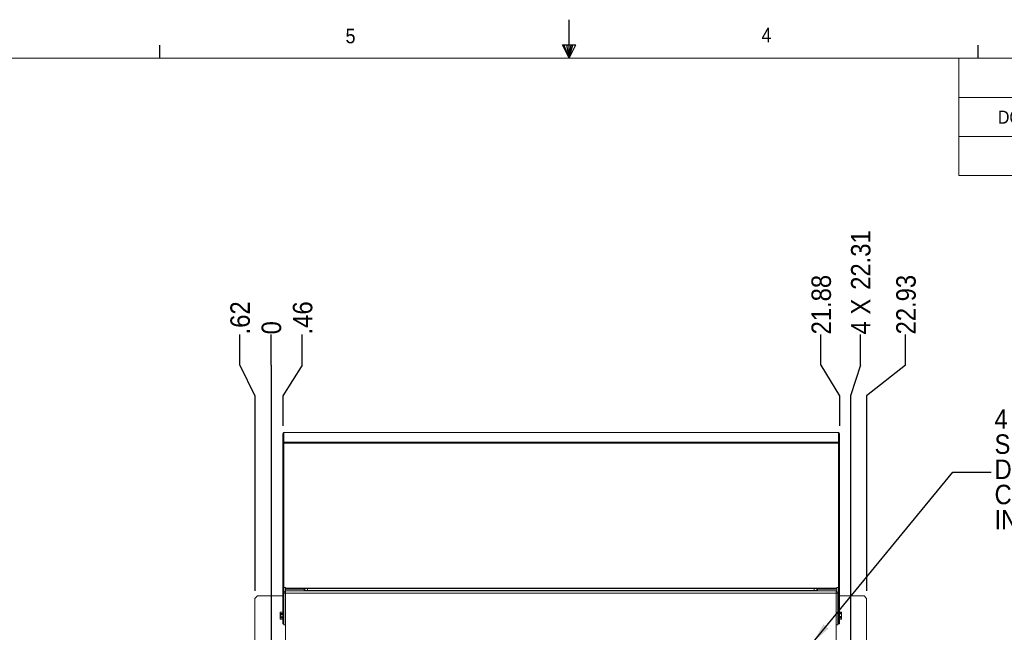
# Paper-space layout '4' of a CAD drawing. Header units: inches. Extents: x 1 to 109, y 1 to 85.
# Tile 48 of 49: x 37 to 69, y 65 to 85. Entities that reach past the tile are written whole.
import ezdxf

# ---------------------------------------------------------------- set-up
doc = ezdxf.new("R2010")
doc.units = ezdxf.units.IN
doc.header["$MEASUREMENT"] = 0
doc.layers.add('FORMAT', color=7, linetype='Continuous')
doc.styles.add('SLDTEXTSTYLE0', font='GOTHIC.TTF', dxfattribs={"width": 0.913})
doc.styles.get("Standard").update_dxf_attribs({"font": 'GOTHIC.TTF'})
doc.dimstyles.new('SLDDIMSTYLE0', dxfattribs={"dimtxt": 0.625, "dimasz": 0.65, "dimexe": 0, "dimexo": 0.0625, "dimgap": 0.15625, "dimtad": 0, "dimtih": 1, "dimtoh": 1, "dimdec": 0, "dimlfac": 1.2, "dimrnd": 1e-09, "dimzin": 12, "dimdsep": 46, "dimtxsty": 'SLDTEXTSTYLE0', "dimblk1": 'NONE', "dimblk2": 'NONE', "dimsah": 1, "dimcen": 0.09, "dimadec": 0, "dimazin": 3, "dimtfac": 1, "dimtdec": 0, "dimtofl": 0, "dimtmove": 0, "dimatfit": 3, "dimldrblk": 'NONE', "dimfxl": 1, "dimfrac": 2, "dimtolj": 1, "dimtzin": 12, "dimarcsym": 0})
doc.dimstyles.new('SLDDIMSTYLE1', dxfattribs={"dimtxt": 0.625, "dimasz": 0.65, "dimexe": 0, "dimexo": 0.0625, "dimgap": 0.15625, "dimtad": 0, "dimtih": 1, "dimtoh": 1, "dimlfac": 1.2, "dimrnd": 1e-09, "dimzin": 12, "dimdsep": 46, "dimtxsty": 'SLDTEXTSTYLE0', "dimblk1": 'NONE', "dimblk2": 'NONE', "dimsah": 1, "dimcen": 0.09, "dimadec": 0, "dimazin": 3, "dimtfac": 1, "dimtofl": 0, "dimtmove": 0, "dimatfit": 3, "dimldrblk": 'NONE', "dimfxl": 1, "dimfrac": 2, "dimtolj": 1, "dimtzin": 12, "dimarcsym": 0})
doc.dimstyles.new('SLDDIMSTYLE2', dxfattribs={"dimtxt": 0, "dimasz": 0.65, "dimexe": 0, "dimexo": 0.0625, "dimgap": 0, "dimtad": 0, "dimtih": 1, "dimtoh": 1, "dimdec": 0, "dimrnd": 1e-09, "dimzin": 0, "dimdsep": 46, "dimtxsty": 'STANDARD', "dimsah": 1, "dimcen": 0.09, "dimadec": 0, "dimazin": 0, "dimtfac": 0.65, "dimtdec": 0, "dimtofl": 0, "dimtmove": 0, "dimatfit": 3, "dimfxl": 1, "dimfrac": 2, "dimtolj": 1, "dimtzin": 0, "dimarcsym": 0})

# ---------------------------------------------------------------- blocks, each defined once
blk = doc.blocks.new('SW_TABLEANNOTATION_3')
at = {"color": 0, "linetype": 'Continuous', "lineweight": 0, "ltscale": 5}
for p, q in [((0, 0), (0, -3.765)), ((40, 0), (0, 0)), ((0, -1.255), (40, -1.255)), ((0, -2.51), (40, -2.51)), ((0, -3.765), (40, -3.765))]:
    blk.add_line(p, q, dxfattribs=at)
at = {"color": 0, "linetype": 'Continuous', "lineweight": 0, "ltscale": 5, "insert": (1.258, -1.681), "char_height": 0.4167, "attachment_point": 1, "style": 'SLDTEXTSTYLE0'}
blk.add_mtext('DCN', dxfattribs=at)
blk = doc.blocks.new('_D_112')
at = {"layer": 'FORMAT', "color": 1, "ltscale": 5}
for p, q in [((45.551, 73.458), (45.551, 74.443)), ((45.551, 73.458), (45.551, 72.474)), ((45.551, 72.474), (45.551, 64.586))]:
    blk.add_line(p, q, dxfattribs=at)
at = {"layer": 'FORMAT', "color": 1, "ltscale": 5, "insert": (45.249, 74.443), "char_height": 0.625, "attachment_point": 1, "rotation": 90, "style": 'SLDTEXTSTYLE0'}
blk.add_mtext('0', dxfattribs=at)
blk = doc.blocks.new('_NONE')
blk = doc.blocks.new('_D_113')
at = {"layer": 'FORMAT', "color": 1, "ltscale": 5}
for p, q in [((44.549, 73.458), (44.549, 74.443)), ((44.549, 73.458), (45.035, 72.474)), ((45.035, 72.474), (45.035, 66.217))]:
    blk.add_line(p, q, dxfattribs=at)
at = {"layer": 'FORMAT', "color": 1, "ltscale": 5, "insert": (44.247, 74.443), "char_height": 0.625, "attachment_point": 1, "rotation": 90, "style": 'SLDTEXTSTYLE0'}
blk.add_mtext('.62', dxfattribs=at)
blk = doc.blocks.new('_D_114')
at = {"layer": 'FORMAT', "color": 1, "ltscale": 5}
for p, q in [((46.553, 73.458), (46.553, 74.443)), ((46.553, 73.458), (45.934, 72.474)), ((45.934, 72.474), (45.934, 71.505))]:
    blk.add_line(p, q, dxfattribs=at)
at = {"layer": 'FORMAT', "color": 1, "ltscale": 5, "insert": (46.251, 74.443), "char_height": 0.625, "attachment_point": 1, "rotation": 90, "style": 'SLDTEXTSTYLE0'}
blk.add_mtext('.46', dxfattribs=at)
blk = doc.blocks.new('_D_115')
at = {"layer": 'FORMAT', "color": 1, "ltscale": 5}
for p, q in [((63.192, 73.458), (63.192, 74.443)), ((63.192, 73.458), (63.785, 72.474)), ((63.785, 72.474), (63.785, 71.505))]:
    blk.add_line(p, q, dxfattribs=at)
at = {"layer": 'FORMAT', "color": 1, "ltscale": 5, "insert": (62.89, 74.443), "char_height": 0.625, "attachment_point": 1, "rotation": 90, "style": 'SLDTEXTSTYLE0'}
blk.add_mtext('21.88', dxfattribs=at)
blk = doc.blocks.new('_D_116')
at = {"layer": 'FORMAT', "color": 1, "ltscale": 5}
for p, q in [((64.46, 73.458), (64.46, 74.443)), ((64.46, 73.458), (64.144, 72.474)), ((64.144, 72.474), (64.144, 64.586))]:
    blk.add_line(p, q, dxfattribs=at)
at = {"layer": 'FORMAT', "color": 1, "ltscale": 5, "char_height": 0.625, "attachment_point": 1, "rotation": 90, "style": 'SLDTEXTSTYLE0'}
for s, insert in [('22.31', (64.158, 75.874)), ('4 X ', (64.158, 74.443))]:
    blk.add_mtext(s, dxfattribs=dict(at, insert=insert))
blk = doc.blocks.new('_D_117')
at = {"layer": 'FORMAT', "color": 1, "ltscale": 5}
for p, q in [((65.911, 73.458), (65.911, 74.443)), ((65.911, 73.458), (64.66, 72.474)), ((64.66, 72.474), (64.66, 66.217))]:
    blk.add_line(p, q, dxfattribs=at)
at = {"layer": 'FORMAT', "color": 1, "ltscale": 5, "insert": (65.609, 74.443), "char_height": 0.625, "attachment_point": 1, "rotation": 90, "style": 'SLDTEXTSTYLE0'}
blk.add_mtext('22.93', dxfattribs=at)
blk = doc.blocks.new('SW_NOTE_36')
at = {"layer": 'FORMAT', "color": 0, "ltscale": 5, "char_height": 0.625, "attachment_point": 1, "style": 'SLDTEXTSTYLE0'}
for s, insert in [('4 X 3/8-16 THREADED HOLES IN TOP ', (0.111, 2.02)), ('SURFACE PROVIDED FOR MONTING ', (0.111, 1.212)), ('DRIP SHIELD AND FOR LIFTING ', (0.111, 0.404)), ('CHARGER PRIOR TO DRIP SHIELD ', (0.111, -0.404)), ('INSTALLATION.', (0.111, -1.212))]:
    blk.add_mtext(s, dxfattribs=dict(at, insert=insert))

psp = doc.layouts.new('4')

# ---------------------------------------------------------------- linework, layer by layer
at = {"color": 7, "linetype": 'Continuous', "lineweight": 15, "ltscale": 5}
for p, q in [((45.9644, 71.2548), (45.9345, 71.2548)), ((45.9345, 71.2548), (45.9345, 65.159)), ((45.9644, 71.2918), (45.9644, 71.2931)), ((45.9644, 71.2931), (45.9727, 71.2931)), ((63.7552, 71.2918), (45.9644, 71.2918)), ((45.9644, 70.9836), (45.9644, 71.2918)), ((45.9727, 71.2931), (63.7469, 71.2931)), ((63.7552, 71.2931), (63.7469, 71.2931)), ((63.7552, 71.2931), (63.7552, 71.2918)), ((63.7552, 71.2918), (63.7552, 70.9836)), ((63.7552, 71.2548), (63.7852, 71.2548)), ((63.7852, 65.159), (63.7852, 71.2548)), ((63.7552, 70.9836), (45.9644, 70.9836)), ((45.9644, 70.9836), (45.9644, 70.9547)), ((63.7552, 70.9547), (45.9644, 70.9547)), ((45.9644, 70.9547), (45.9644, 65.159)), ((63.7552, 70.9836), (63.7552, 70.9547)), ((63.7552, 65.159), (63.7552, 70.9547)), ((45.1184, 66.0502), (45.0351, 65.9669)), ((45.9345, 66.0502), (45.1184, 66.0502)), ((45.9644, 66.3215), (46.0144, 66.3215)), ((46.0142, 66.1358), (45.9644, 66.1358)), ((46.0142, 66.2098), (46.0384, 66.2098)), ((46.0142, 66.1358), (46.0142, 66.2098)), ((46.0142, 64.4933), (46.0142, 66.1358)), ((63.6809, 66.1358), (46.0142, 66.1358)), ((46.0144, 66.3215), (46.0144, 66.3014)), ((63.7052, 66.3014), (46.0144, 66.3014)), ((46.0144, 66.3014), (46.0144, 66.2931)), ((46.0144, 66.2632), (46.0144, 66.2931)), ((46.0144, 66.2931), (63.7052, 66.2931)), ((46.628, 66.2632), (46.0144, 66.2632)), ((46.0144, 66.2098), (46.0144, 66.2632)), ((46.0384, 66.2098), (63.6567, 66.2098)), ((46.5329, 66.2107), (46.5329, 66.2098)), ((46.7227, 66.2107), (46.5329, 66.2107)), ((46.6804, 66.2848), (46.7227, 66.2848)), ((46.7227, 66.2848), (46.7227, 66.2244)), ((46.7227, 66.2848), (62.9727, 66.2848)), ((46.7227, 66.2107), (46.7227, 66.2244)), ((62.9727, 66.2244), (46.7227, 66.2244)), ((62.9727, 66.2107), (46.7227, 66.2107)), ((46.7227, 66.2107), (46.7227, 66.2098)), ((62.9727, 66.2244), (62.9727, 66.2848)), ((62.9727, 66.2848), (63.0151, 66.2848)), ((62.9727, 66.2107), (62.9727, 66.2244)), ((62.9727, 66.2107), (62.9727, 66.2098)), ((63.1626, 66.2107), (62.9727, 66.2107)), ((63.7052, 66.2632), (63.0674, 66.2632)), ((63.1626, 66.2098), (63.1626, 66.2107)), ((63.6809, 66.2098), (63.6567, 66.2098)), ((63.6809, 66.2098), (63.6809, 66.1358)), ((63.6809, 66.1358), (63.6809, 64.4933)), ((63.6809, 66.1358), (63.7307, 66.1358)), ((63.7552, 66.3215), (63.7052, 66.3215)), ((63.7052, 66.3215), (63.7052, 66.3014)), ((63.7052, 66.2931), (63.7052, 66.3014)), ((63.7052, 66.2632), (63.7052, 66.2931)), ((63.7052, 66.1917), (63.7052, 66.2632)), ((63.7307, 65.1183), (63.7307, 66.1358)), ((63.7552, 66.0502), (63.7307, 66.0502)), ((64.5767, 66.0502), (63.7852, 66.0502)), ((64.6601, 65.9669), (64.5767, 66.0502)), ((45.0351, 65.9669), (45.0351, 43.3294)), ((64.6601, 43.3294), (64.6601, 65.9669)), ((45.8506, 65.531), (45.8469, 65.5232)), ((45.8506, 65.5298), (45.8469, 65.5092)), ((45.8469, 65.5092), (45.8469, 65.5232)), ((45.8469, 65.5092), (45.8506, 65.4886)), ((45.8469, 65.432), (45.8469, 65.5092)), ((45.8469, 65.4327), (45.8492, 65.407)), ((45.8469, 65.406), (45.8469, 65.4327)), ((45.8469, 65.432), (45.8473, 65.432)), ((45.8469, 65.3288), (45.8469, 65.406)), ((45.8473, 65.406), (45.8469, 65.406)), ((45.8704, 65.432), (45.8473, 65.432)), ((45.8473, 65.406), (45.8506, 65.3778)), ((45.8704, 65.406), (45.8473, 65.406)), ((45.9345, 65.531), (45.8506, 65.531)), ((45.8506, 65.531), (45.8506, 65.5298)), ((45.9345, 65.5298), (45.8506, 65.5298)), ((45.8506, 65.4886), (45.8506, 65.4601)), ((45.8506, 65.4886), (45.9345, 65.4886)), ((45.9345, 65.4601), (45.8506, 65.4601)), ((45.8704, 65.406), (45.8704, 65.432)), ((63.7542, 65.564), (63.7307, 65.564)), ((63.7542, 65.274), (63.7542, 65.564)), ((63.7552, 65.531), (63.7542, 65.531)), ((63.7552, 65.531), (63.7542, 65.531)), ((63.7542, 65.4995), (63.7552, 65.4995)), ((63.7552, 65.4735), (63.7542, 65.4735)), ((63.7542, 65.3919), (63.7552, 65.3919)), ((63.8446, 65.531), (63.7852, 65.531)), ((63.8446, 65.531), (63.7852, 65.531)), ((63.7852, 65.4995), (63.8446, 65.4995)), ((63.8446, 65.4735), (63.7852, 65.4735)), ((63.7852, 65.3919), (63.8446, 65.3919)), ((63.8247, 65.5202), (63.8479, 65.5202)), ((63.8247, 65.5202), (63.8247, 65.5103)), ((63.8247, 65.5103), (63.8479, 65.5103)), ((63.8482, 65.5232), (63.8443, 65.5317)), ((63.8479, 65.5202), (63.8446, 65.531)), ((63.8446, 65.4735), (63.8446, 65.4995)), ((63.8482, 65.4327), (63.8446, 65.4735)), ((63.8446, 65.3919), (63.8482, 65.4327)), ((63.8446, 65.3615), (63.8446, 65.3919)), ((63.8479, 65.5202), (63.8482, 65.5195)), ((63.8482, 65.5095), (63.8479, 65.5103)), ((63.8482, 65.5232), (63.8482, 65.5195)), ((63.8482, 65.5095), (63.8482, 65.5195)), ((63.8482, 65.5095), (63.8482, 65.4327)), ((63.8482, 65.4327), (63.8482, 65.3364)), ((45.8506, 65.3493), (45.8469, 65.3288)), ((45.8469, 65.3288), (45.8506, 65.3082)), ((45.8469, 65.3148), (45.8469, 65.3288)), ((45.8469, 65.3148), (45.8506, 65.307)), ((45.8506, 65.3778), (45.9345, 65.3778)), ((45.8506, 65.3778), (45.8506, 65.3493)), ((45.9345, 65.3493), (45.8506, 65.3493)), ((45.8506, 65.3082), (45.9345, 65.3082)), ((45.8506, 65.3082), (45.8506, 65.307)), ((45.8506, 65.307), (45.8509, 65.3063)), ((45.8506, 65.307), (45.9345, 65.307)), ((45.9345, 65.159), (45.9644, 65.159)), ((45.9644, 65.159), (45.9644, 65.1183)), ((45.9644, 65.1183), (46.0142, 65.1183)), ((63.7307, 65.1183), (63.6809, 65.1183)), ((63.7307, 65.274), (63.7542, 65.274)), ((63.7552, 65.3615), (63.7542, 65.3615)), ((63.7542, 65.3113), (63.7552, 65.3113)), ((63.7542, 65.307), (63.7552, 65.307)), ((63.7852, 65.159), (63.7552, 65.159)), ((63.8446, 65.3615), (63.7852, 65.3615)), ((63.7852, 65.3113), (63.8446, 65.3113)), ((63.7852, 65.307), (63.8446, 65.307)), ((63.8482, 65.3364), (63.8446, 65.3615)), ((63.8446, 65.3113), (63.8482, 65.3364)), ((63.8446, 65.307), (63.8482, 65.3148)), ((63.8446, 65.307), (63.8446, 65.3113)), ((63.8482, 65.3148), (63.8482, 65.3364))]:
    psp.add_line(p, q, dxfattribs=at)
at = {"color": 8, "linetype": 'Continuous', "lineweight": 15, "ltscale": 5}
for p, q in [((46.7227, 66.2244), (46.6076, 66.2244)), ((63.0879, 66.2244), (62.9727, 66.2244))]:
    psp.add_line(p, q, dxfattribs=at)
at = {"color": 7, "linetype": 'Continuous', "lineweight": 15, "ltscale": 25}
for centre, radius, start, end in [((45.9727, 71.2548), 0.0382, 102.58366, 180), ((63.7469, 71.2548), 0.0383, 0, 77.41634), ((46.0384, 66.1358), 0.074, 109.06112, 180), ((46.5911, 66.2275), 0.0168, 270, 349.42711), ((46.6804, 66.2108), 0.074, 90, 169.42711), ((63.0151, 66.2108), 0.074, 10.57289, 90), ((63.1044, 66.2275), 0.0168, 190.57289, 270), ((63.6567, 66.1358), 0.074, 0, 70.93888)]:
    psp.add_arc(centre, radius, start, end, dxfattribs=at)
at = {"color": 7, "linetype": 'Continuous', "lineweight": 15, "ltscale": 5}
for points, knots in [([(45.8506, 65.4601), (45.8503, 65.4586), (45.8487, 65.4493), (45.8479, 65.4398), (45.8473, 65.432)], [0, 0, 0, 0, 0.1683134, 1, 1, 1, 1]), ([(63.8446, 65.4995), (63.8449, 65.5001), (63.8464, 65.5037), (63.8472, 65.5073), (63.8479, 65.5103)], [0, 0, 0, 0, 0.16827458, 1, 1, 1, 1])]:
    psp.add_open_spline(points, degree=3, knots=knots, dxfattribs=at)
at = {"layer": 'FORMAT', "ltscale": 5}
for p, q in [((55.1144, 83.303), (55.1144, 84.5415)), ((41.9894, 83.303), (41.9894, 83.727)), ((54.9045, 83.7311), (55.335, 83.7311)), ((55.1144, 83.303), (54.9045, 83.7311)), ((55.1144, 83.303), (54.9454, 83.7311)), ((55.1144, 83.303), (55.0428, 83.7311)), ((55.1144, 83.303), (55.1791, 83.7311)), ((55.1144, 83.303), (55.2298, 83.7311)), ((55.1144, 83.303), (55.335, 83.7311)), ((68.2394, 83.303), (68.2394, 83.727))]:
    psp.add_line(p, q, dxfattribs=at)
at = {"layer": 'FORMAT', "lineweight": 0, "ltscale": 5}
psp.add_line((2.6144, 83.303), (107.6144, 83.303), dxfattribs=at)

# ---------------------------------------------------------------- block references
at = {"color": 7, "linetype": 'Continuous', "lineweight": 0, "ltscale": 5}
psp.add_blockref('SW_TABLEANNOTATION_3', (67.6144, 83.303), dxfattribs=at)
at = {"layer": 'FORMAT', "color": 1, "ltscale": 5}
psp.add_blockref('SW_NOTE_36', (68.6515, 70.0228), dxfattribs=at)

# ---------------------------------------------------------------- texts
at = {"layer": 'FORMAT', "color": 7, "ltscale": 5, "char_height": 0.4688, "attachment_point": 1, "style": 'SLDTEXTSTYLE0'}
for s, insert in [('5', (47.9428, 84.2528)), ('4', (61.2858, 84.2805))]:
    psp.add_mtext(s, dxfattribs=dict(at, insert=insert))

# ---------------------------------------------------------------- dimensions: what is measured, and where the dimension line sits
at = {"layer": 'FORMAT', "color": 1, "ltscale": 5}
dim = psp.add_ordinate_dim(feature_location=(64.1442, 64.3357), offset=(0.3159, 10.107), dtype=1, origin=(45.5509, 64.3357), text='4 X <>', dimstyle='SLDDIMSTYLE1', dxfattribs=at)
dim.commit()
dim.dimension.update_dxf_attribs({"geometry": '_D_116', "text_midpoint": (64.4601, 76.4514)})
for feature_location, offset, origin, dimstyle, picture, middle in [((63.7852, 71.2548), (-0.5931, 3.1879), (45.5509, 64.3357), 'SLDDIMSTYLE1', '_D_115', (63.1921, 75.7356)), ((64.6601, 65.9669), (1.2511, 8.4758), (45.5509, 64.3357), 'SLDDIMSTYLE1', '_D_117', (65.9112, 75.7356)), ((45.0351, 65.9669), (-0.4863, 8.4758), (45.5509, 64.3357), 'SLDDIMSTYLE1', '_D_113', (44.5488, 75.2738)), ((45.9345, 71.2548), (0.6185, 3.1879), (45.5509, 64.3357), 'SLDDIMSTYLE1', '_D_114', (46.553, 75.2738)), ((45.5509069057, 64.3356525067), (0, 10.1070229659), (45.5509069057, 64.3356525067), 'SLDDIMSTYLE0', '_D_112', (45.5509069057, 74.9274845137))]:
    dim = psp.add_ordinate_dim(feature_location=feature_location, offset=offset, dtype=1, origin=origin, dimstyle=dimstyle, dxfattribs=at)
    dim.commit()
    dim.dimension.update_dxf_attribs({"geometry": picture, "text_midpoint": middle})

# ---------------------------------------------------------------- leaders
psp.add_leader([(62.9427, 64.5673), (67.4211, 70.0228), (68.6515, 70.0228)], dimstyle='SLDDIMSTYLE2', dxfattribs=at)

doc.saveas('drawing.dxf')
